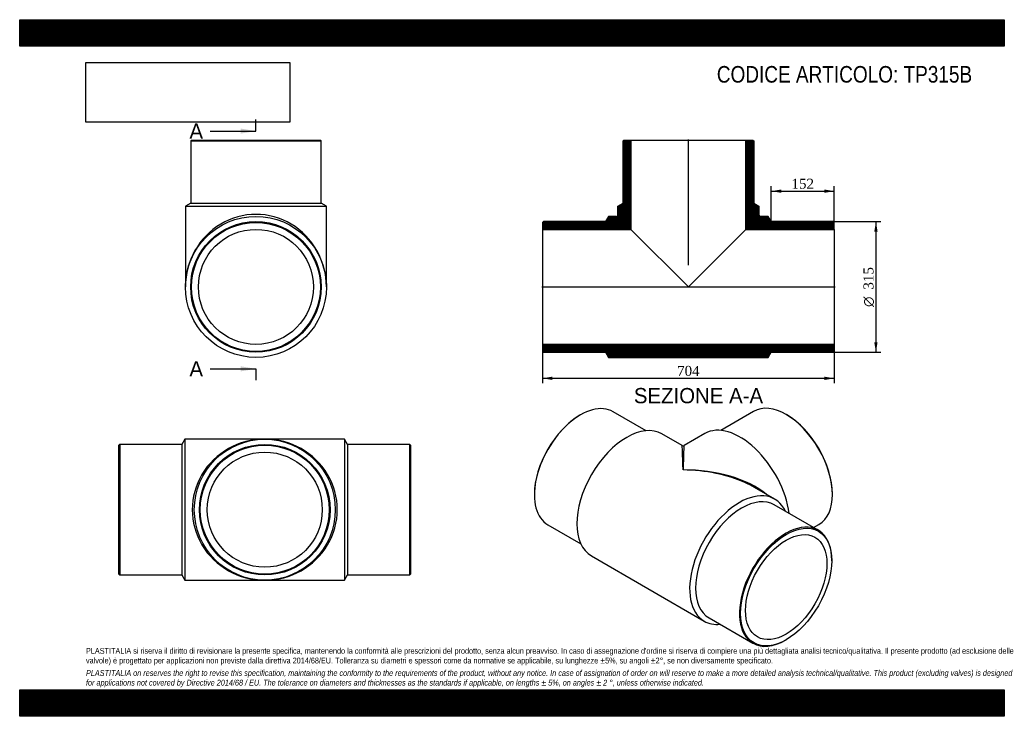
# Model space of a CAD drawing. Header units: millimetres. Extents: x 0 to 2376, y 0 to 1680.
import ezdxf
from ezdxf.enums import TextEntityAlignment as Align
from ezdxf.lldxf.tags import DXFTag

# ---------------------------------------------------------------- set-up
doc = ezdxf.new("R2010")
doc.units = ezdxf.units.MM
doc.header["$LTSCALE"] = 8
for name, color, linetype in [('Default', 7, 'Continuous'), ('DV4_Default', 7, 'Continuous'), ('TP315B', 7, 'Continuous')]:
    doc.layers.add(name, color=color, linetype=linetype)
doc.styles.add('SEACAD_Solid_Edge_ANSI', font='seans.ttf')
doc.styles.add('SEACAD_Solid_Edge_ANSI1_Symbols', font='semeca1.ttf')
doc.styles.add('SEACAD_Times_New_Roman', font='times.ttf')
tags = doc.linetypes.add('CENTER2', pattern=[28.575, 19.05, -3.175, 3.175, -3.175]).pattern_tags.tags
tags[10:11] = [DXFTag(74, 4), DXFTag(75, 0), DXFTag(340, '0'), DXFTag(46, 0.0), DXFTag(50, 0.0), DXFTag(44, 0.0), DXFTag(45, 0.0)]
tags[8:9] = [DXFTag(74, 4), DXFTag(75, 0), DXFTag(340, '0'), DXFTag(46, 0.0), DXFTag(50, 0.0), DXFTag(44, 0.0), DXFTag(45, 0.0)]
tags[6:7] = [DXFTag(74, 4), DXFTag(75, 0), DXFTag(340, '0'), DXFTag(46, 0.0), DXFTag(50, 0.0), DXFTag(44, 0.0), DXFTag(45, 0.0)]
tags[4:5] = [DXFTag(74, 4), DXFTag(75, 0), DXFTag(340, '0'), DXFTag(46, 0.0), DXFTag(50, 0.0), DXFTag(44, 0.0), DXFTag(45, 0.0)]
doc.dimstyles.new('ANSImm', dxfattribs={"dimtxt": 24, "dimasz": 24, "dimexe": 12, "dimexo": 0, "dimgap": 6, "dimtad": 1, "dimdsep": 46, "dimtxsty": 'SEACAD_Times_New_Roman', "dimblk1": '_SE_FILLED', "dimblk2": '_SE_FILLED', "dimsah": 1, "dimcen": 12, "dimazin": 0, "dimtfac": 0.85, "dimtdec": 3, "dimtofl": 0, "dimtmove": 0, "dimatfit": 3, "dimfxl": 1, "dimarcsym": 0})
picture_1 = doc.add_image_def('image1.jpg', size_in_pixel=(4302, 1260))

# ---------------------------------------------------------------- blocks, each defined once
blk = doc.blocks.new('SE')
at = {"layer": 'TP315B', "color": 7, "linetype": 'Continuous'}
for p, q in [((398.9, 668.3), (391.4, 655.8)), ((398.9, 668.3), (398.9, 328.3)), ((591.4, 668.3), (398.9, 668.3)), ((783.9, 668.3), (591.4, 668.3)), ((783.9, 668.3), (783.9, 328.3)), ((791.4, 655.8), (783.9, 668.3)), ((241.4, 655.8), (239.4, 653.8)), ((239.4, 342.8), (239.4, 653.8)), ((241.4, 655.8), (241.4, 340.8)), ((391.4, 655.8), (241.4, 655.8)), ((391.4, 655.8), (391.4, 340.8)), ((791.4, 655.8), (791.4, 340.8)), ((941.4, 655.8), (791.4, 655.8)), ((941.4, 340.8), (941.4, 655.8)), ((943.4, 653.8), (941.4, 655.8)), ((943.4, 653.8), (943.4, 342.8)), ((239.4, 342.8), (241.4, 340.8)), ((241.4, 340.8), (391.4, 340.8)), ((391.4, 340.8), (398.9, 328.3)), ((783.9, 328.3), (791.4, 340.8)), ((791.4, 340.8), (941.4, 340.8)), ((941.4, 340.8), (943.4, 342.8)), ((398.9, 328.3), (591.4, 328.3)), ((591.4, 328.3), (783.9, 328.3))]:
    blk.add_line(p, q, dxfattribs=at)
for radius in [170, 157.5, 155.5, 138.8]:
    blk.add_circle((591.4, 498.3), radius, dxfattribs=at)
for major_axis in [(175, 0), (-175, 0)]:
    blk.add_ellipse((591.4, 498.3), major_axis=major_axis, ratio=0.971429, start_param=1.570796, end_param=4.712389, dxfattribs=at)
blk = doc.blocks.new('SE1')
at = {"layer": 'TP315B', "color": 7, "linetype": 'Continuous'}
for p, q in [((1353.3, 726.8), (1351.9, 725.9)), ((1511.4, 688.7), (1432.1, 734.6)), ((1770.9, 735.4), (1691.6, 689.5)), ((1851.1, 726.8), (1849.7, 727.6)), ((1598.3, 653), (1549.7, 681.1)), ((1653.3, 681.9), (1603.3, 653)), ((1821.9, 523.9), (1773.3, 552)), ((1241.9, 535.5), (1241.9, 533.9)), ((1961.1, 534.7), (1961.1, 536.3)), ((1927, 448.8), (1821, 510)), ((1274.6, 461.8), (1353.9, 415.9)), ((1915.8, 455.3), (1928.4, 462.6)), ((1379.7, 386.6), (1651.9, 229.5)), ((1959.6, 375.1), (1959.6, 376.7)), ((1663.5, 237.2), (1769.5, 176)), ((1848.3, 183.8), (1849.7, 184.6))]:
    blk.add_line(p, q, dxfattribs=at)
blk.add_arc((1600.8, 657.3), 5, 240.1258, 299.6098, dxfattribs=at)
for centre, major_axis, ratio, start_param, end_param in [((1353.3, 598.2), (78.7, 136.4), 0.57735, 0, 3.141593), ((1849.7, 599), (-78.8, 136.4), 0.57735, 3.141593, 6.283185), ((1351.9, 599), (-77.7, -134.7), 0.57735, 3.926991, 5.497787), ((1851.1, 599.8), (77.8, -134.7), 0.57735, 0.785398, 2.356194), ((1464.7, 533.9), (-85, -147.2), 0.57735, 3.141593, 6.283185), ((1738.3, 534.7), (-85, 147.2), 0.57735, 4.093874, 6.283185), ((1600.8, 455.3), (2.5, -197.7), 0.012548, 2.348736, 3.134134), ((1600.8, 455.3), (-2.5, -197.7), 0.012548, 3.149052, 3.93445), ((1600.8, 455.3), (-243.9, -3), 0.568924, 3.734394, 4.70535), ((1600.8, 455.3), (-243.9, 3), 0.568924, 4.06064, 4.719428), ((1600.8, 455.3), (-243.9, 3), 0.568924, 3.93403, 4.06064), ((1736.9, 376.7), (-85, -147.2), 0.57735, 2.755721, 6.283185), ((1742.2, 373.6), (-78.7, -136.4), 0.57735, 3.141593, 6.283185), ((1848.3, 312.4), (-78.7, -136.4), 0.57735, 2.356194, 6.283185), ((1736.9, 376.7), (-85, -147.2), 0.57735, 0, 0.385872), ((1848.3, 312.4), (-78.7, -136.4), 0.57735, 0, 0.785398)]:
    blk.add_ellipse(centre, major_axis=major_axis, ratio=ratio, start_param=start_param, end_param=end_param, dxfattribs=at)
for major_axis in [(77.7, 134.7), (-69.4, -120.2)]:
    blk.add_ellipse((1849.7, 311.6), major_axis=major_axis, ratio=0.57735, dxfattribs=at)
blk = doc.blocks.new('SE2')
at = {"layer": 'TP315B', "color": 7, "linetype": 'Continuous'}
for p, q in [((414.6, 1389.5), (412.6, 1387.5)), ((412.6, 1387.5), (727.6, 1387.5)), ((412.6, 1387.5), (412.6, 1237.5)), ((414.6, 1389.5), (725.6, 1389.5)), ((727.6, 1387.5), (725.6, 1389.5)), ((727.6, 1237.5), (727.6, 1387.5)), ((412.6, 1237.5), (400.1, 1230)), ((412.6, 1237.5), (727.6, 1237.5)), ((740.1, 1230), (727.6, 1237.5)), ((400.1, 1230), (740.1, 1230)), ((400.1, 1230), (400.1, 1035.5)), ((740.1, 1035.5), (740.1, 1230))]:
    blk.add_line(p, q, dxfattribs=at)
for radius in [170, 157.5, 155.5, 138.8]:
    blk.add_circle((570.1, 1035.5), radius, dxfattribs=at)
blk.add_ellipse((570.1, 1035.5), major_axis=(0, -175), ratio=0.971429, start_param=1.570796, end_param=4.712389, dxfattribs=at)
blk = doc.blocks.new('SE4')
at = {"color": 7, "linetype": 'Continuous', "style": 'SEACAD_Solid_Edge_ANSI'}
blk.add_text('A', height=36.8, dxfattribs=at).set_placement((409.6, 1429.8), align=Align.TOP_LEFT)
blk = doc.blocks.new('SE5')
at = {"color": 7, "linetype": 'Continuous', "style": 'SEACAD_Solid_Edge_ANSI'}
blk.add_text('A', height=36.8, dxfattribs=at).set_placement((409.6, 856.4), align=Align.TOP_LEFT)
blk = doc.blocks.new('SEANNOT_GROUP')
at = {"linetype": 'Continuous'}
blk.add_hatch(color=7, dxfattribs=at).paths.add_polyline_path([(533.3, 1405.3), (570.1, 1411.4), (533.3, 1417.5)])
at = {"color": 7, "linetype": 'Continuous'}
blk.add_lwpolyline([(459.7, 1411.4), (570.1, 1411.4)], dxfattribs=at)
blk = doc.blocks.new('SEANNOT_GROUP1')
at = {"linetype": 'Continuous'}
blk.add_hatch(color=7, dxfattribs=at).paths.add_polyline_path([(533.3, 831.9), (570.1, 838), (533.3, 844.2)])
at = {"color": 7, "linetype": 'Continuous'}
blk.add_lwpolyline([(459.7, 838), (570.1, 838)], dxfattribs=at)
blk = doc.blocks.new('SE3')
at = {"layer": 'Default', "color": 7, "linetype": 'CENTER2'}
for p, q in [((570.1, 1411.4), (570.1, 1439)), ((570.1, 838), (570.1, 810.4))]:
    blk.add_line(p, q, dxfattribs=at)
at = {"layer": 'Default', "color": 7, "linetype": 'CENTER2', "const_width": 0.0001}
blk.add_lwpolyline([(570.1, 1411.4), (570.1, 838)], dxfattribs=at)
at = {"layer": 'Default'}
for name in ['SE4', 'SEANNOT_GROUP', 'SE5', 'SEANNOT_GROUP1']:
    blk.add_blockref(name, (0, 0), dxfattribs=at)
blk = doc.blocks.new('SE6')
at = {"layer": 'TP315B', "linetype": 'Continuous'}
h = blk.add_hatch(dxfattribs=at)
h.set_pattern_fill('LINE', scale=0.629921, angle=45, style=0)
edge = h.paths.add_edge_path()
edge.add_line((1456.2, 1237.5), (1443.7, 1230))
edge.add_line((1443.7, 1230), (1443.7, 1210.5))
edge.add_arc((1438.7, 1210.5), 5, 270, 360, ccw=False)
edge.add_line((1438.7, 1205.5), (1421.2, 1205.5))
edge.add_line((1421.2, 1205.5), (1413.7, 1193))
edge.add_line((1413.7, 1193), (1263.7, 1193))
edge.add_line((1263.7, 1193), (1261.7, 1191))
edge.add_line((1261.7, 1191), (1261.7, 1174.3))
edge.add_line((1261.7, 1174.3), (1474.9, 1174.3))
edge.add_line((1474.9, 1174.3), (1474.9, 1389.5))
edge.add_line((1474.9, 1389.5), (1458.2, 1389.5))
edge.add_line((1458.2, 1389.5), (1456.2, 1387.5))
edge.add_line((1456.2, 1387.5), (1456.2, 1237.5))
h = blk.add_hatch(dxfattribs=at)
h.set_pattern_fill('LINE', scale=0.629921, angle=45, style=0)
edge = h.paths.add_edge_path()
edge.add_line((1771.2, 1237.5), (1771.2, 1387.5))
edge.add_line((1771.2, 1387.5), (1769.2, 1389.5))
edge.add_line((1769.2, 1389.5), (1752.5, 1389.5))
edge.add_line((1752.5, 1389.5), (1752.5, 1174.3))
edge.add_line((1752.5, 1174.3), (1965.7, 1174.3))
edge.add_line((1965.7, 1174.3), (1965.7, 1191))
edge.add_line((1965.7, 1191), (1963.7, 1193))
edge.add_line((1963.7, 1193), (1813.7, 1193))
edge.add_line((1813.7, 1193), (1806.2, 1205.5))
edge.add_line((1806.2, 1205.5), (1788.7, 1205.5))
edge.add_arc((1788.7, 1210.5), 5, 180, 270, ccw=False)
edge.add_line((1783.7, 1210.5), (1783.7, 1230))
edge.add_line((1783.7, 1230), (1771.2, 1237.5))
h = blk.add_hatch(dxfattribs=at)
h.set_pattern_fill('LINE', scale=0.629921, angle=45, style=0)
h.paths.add_polyline_path([(1965.7, 880), (1965.7, 896.7), (1261.7, 896.7), (1261.7, 880), (1263.7, 878), (1413.7, 878), (1421.2, 865.5), (1806.2, 865.5), (1813.7, 878), (1963.7, 878)])
at = {"layer": 'DV4_Default', "color": 7, "linetype": 'CENTER2'}
for p, q in [((1613.7, 1088.1), (1613.7, 1391.2)), ((1260, 1035.5), (1967.5, 1035.5))]:
    blk.add_line(p, q, dxfattribs=at)
at = {"layer": 'TP315B', "color": 7, "linetype": 'Continuous'}
for p, q in [((1456.2, 1387.5), (1458.2, 1389.5)), ((1456.2, 1237.5), (1456.2, 1387.5)), ((1458.2, 1389.5), (1474.9, 1389.5)), ((1474.9, 1389.5), (1752.5, 1389.5)), ((1474.9, 1389.5), (1474.9, 1174.3)), ((1752.5, 1389.5), (1769.2, 1389.5)), ((1752.5, 1174.3), (1752.5, 1389.5)), ((1769.2, 1389.5), (1771.2, 1387.5)), ((1771.2, 1387.5), (1771.2, 1237.5)), ((1443.7, 1230), (1456.2, 1237.5)), ((1771.2, 1237.5), (1783.7, 1230)), ((1443.7, 1210.5), (1443.7, 1230)), ((1783.7, 1230), (1783.7, 1210.5)), ((1261.7, 1191), (1263.7, 1193)), ((1261.7, 1191), (1261.7, 1174.3)), ((1413.7, 1193), (1263.7, 1193)), ((1421.2, 1205.5), (1413.7, 1193)), ((1438.7, 1205.5), (1421.2, 1205.5)), ((1806.2, 1205.5), (1788.7, 1205.5)), ((1813.7, 1193), (1806.2, 1205.5)), ((1963.7, 1193), (1813.7, 1193)), ((1963.7, 1193), (1965.7, 1191)), ((1965.7, 1174.3), (1965.7, 1191)), ((1261.7, 1174.3), (1261.7, 896.7)), ((1261.7, 1174.3), (1474.9, 1174.3)), ((1474.9, 1174.3), (1613.7, 1035.5)), ((1613.7, 1035.5), (1752.5, 1174.3)), ((1752.5, 1174.3), (1965.7, 1174.3)), ((1965.7, 1174.3), (1965.7, 896.7)), ((1965.7, 896.7), (1261.7, 896.7)), ((1261.7, 896.7), (1261.7, 880)), ((1263.7, 878), (1261.7, 880)), ((1965.7, 880), (1963.7, 878)), ((1965.7, 880), (1965.7, 896.7)), ((1263.7, 878), (1413.7, 878)), ((1413.7, 878), (1421.2, 865.5)), ((1421.2, 865.5), (1806.2, 865.5)), ((1806.2, 865.5), (1813.7, 878)), ((1813.7, 878), (1963.7, 878))]:
    blk.add_line(p, q, dxfattribs=at)
for centre, start, end in [((1438.7, 1210.5), 270, 0), ((1788.7, 1210.5), 180, 270)]:
    blk.add_arc(centre, 5, start, end, dxfattribs=at)
blk = doc.blocks.new('DMBLK31')
at = {"layer": 'Default', "linetype": 'Continuous'}
for points in [[(1285.7, 811.1), (1285.7, 819.1), (1261.7, 815.1)], [(1941.7, 811.1), (1965.7, 815.1), (1941.7, 819.1)]]:
    blk.add_hatch(color=7, dxfattribs=at).paths.add_polyline_path(points)
at = {"layer": 'Default', "color": 7, "linetype": 'Continuous'}
for p, q in [((1261.7, 896.7), (1261.7, 803.1)), ((1965.7, 896.7), (1965.7, 803.1)), ((1261.7, 815.1), (1965.7, 815.1))]:
    blk.add_line(p, q, dxfattribs=at)
at = {"layer": 'Default', "color": 7, "linetype": 'Continuous', "style": 'SEACAD_Times_New_Roman'}
blk.add_text('704', height=24, dxfattribs=at).set_placement((1586.4, 845.1), align=Align.TOP_LEFT)
blk = doc.blocks.new('_SE_FILLED')
at = {"color": 0}
blk.add_line((0, 0), (-1, 0), dxfattribs=at)
blk.add_solid([(0, 0), (-1, -0.1665), (-1, 0.1665), (0, 0)], dxfattribs=at)
blk = doc.blocks.new('DMBLK32')
at = {"layer": 'Default', "linetype": 'Continuous'}
for points in [[(1837.7, 1270.5), (1813.7, 1266.5), (1837.7, 1262.5)], [(1941.7, 1270.5), (1941.7, 1262.5), (1965.7, 1266.5)]]:
    blk.add_hatch(color=7, dxfattribs=at).paths.add_polyline_path(points)
at = {"layer": 'Default', "color": 7, "linetype": 'Continuous'}
for p, q in [((1813.7, 1193), (1813.7, 1278.5)), ((1813.7, 1266.5), (1965.7, 1266.5)), ((1965.7, 1182.6), (1965.7, 1278.5))]:
    blk.add_line(p, q, dxfattribs=at)
at = {"layer": 'Default', "color": 7, "linetype": 'Continuous', "style": 'SEACAD_Times_New_Roman'}
blk.add_text('152', height=24, dxfattribs=at).set_placement((1862.4, 1296.5), align=Align.TOP_LEFT)
blk = doc.blocks.new('GDimGGroup')
at = {"layer": 'Default', "linetype": 'Continuous'}
for points in [[(2070.2, 1169), (2066.2, 1193), (2062.2, 1169)], [(2070.2, 902), (2062.2, 902), (2066.2, 878)]]:
    blk.add_hatch(color=7, dxfattribs=at).paths.add_polyline_path(points)
at = {"layer": 'Default', "color": 7, "linetype": 'Continuous'}
for p, q in [((1963.7, 1193), (2078.2, 1193)), ((2066.2, 1193), (2066.2, 878)), ((1963.7, 878), (2078.2, 878))]:
    blk.add_line(p, q, dxfattribs=at)
for s, style, p in [('315', 'SEACAD_Times_New_Roman', (2036.2, 1029)), ('O', 'SEACAD_Solid_Edge_ANSI1_Symbols', (2036.2, 987.3))]:
    blk.add_text(s, height=24, rotation=90, dxfattribs=dict(at, style=style)).set_placement(p, align=Align.TOP_LEFT)

msp = doc.modelspace()

# ---------------------------------------------------------------- hatches: boundary and pattern name
at = {"layer": 'Default', "linetype": 'Continuous'}
h = msp.add_hatch(dxfattribs=at)
h.set_pattern_fill('LINE', scale=0.629921, angle=45, style=0)
h.paths.add_polyline_path([(2376, 1616), (2376, 1680), (0, 1680), (0, 1616)])
for points in [[(2376, 1616), (2376, 1680), (0, 1680), (0, 1616)], [(2376, 0), (2376, 64), (0, 64), (0, 0)]]:
    msp.add_hatch(color=7, dxfattribs=at).paths.add_polyline_path(points)
h = msp.add_hatch(dxfattribs=at)
h.set_pattern_fill('LINE', scale=0.629921, angle=45, style=0)
h.paths.add_polyline_path([(2376, 0), (2376, 64), (0, 64), (0, 0)])

# ---------------------------------------------------------------- linework, layer by layer
at = {"layer": 'Default', "color": 7, "linetype": 'Continuous'}
for p, q in [((0, 1680), (2376, 1680)), ((0, 1616), (0, 1680)), ((2376, 1680), (2376, 1616)), ((2376, 1616), (0, 1616)), ((0, 64), (2376, 64)), ((0, 0), (0, 64)), ((2376, 64), (2376, 0)), ((2376, 0), (0, 0))]:
    msp.add_line(p, q, dxfattribs=at)

# ---------------------------------------------------------------- block references
at = {"layer": 'Default'}
for name in ['SE3', 'SE2', 'SE6', 'GDimGGroup', 'SE1', 'SE']:
    msp.add_blockref(name, (0, 0), dxfattribs=at)

# ---------------------------------------------------------------- texts
at = {"layer": 'Default', "color": 7, "linetype": 'Continuous', "style": 'SEACAD_Solid_Edge_ANSI'}
msp.add_text('SEZIONE A-A', height=36.8, dxfattribs=at).set_placement((1482.096, 791.756), align=Align.TOP_LEFT)
at = {"layer": 'Default', "attachment_point": 1}
for s, insert, char_height, width in [('{\\fArial Narrow|b0||i0||c0|p34;\\C7;\\H40.;\\W1.;CODICE ARTICOLO: TP315B}', (1682.289, 1568.268), 40, 664.55828), ("{\\fArial Narrow|b0||i0||c0|p34;\\C7;\\H14.;\\W1.;PLASTITALIA si riserva il diritto di revisionare la presente specifica, mantenendo la conformità alle prescrizioni del prodotto, senza alcun preavviso. In caso di assegnazione d'ordine si riserva di compiere una più dettagliata analisi tecnico/qualitativa. Il presente prodotto (ad esclusione delle \\P}{\\fArial Narrow|b0||i0||c0|p34;\\C7;\\H14.;\\W1.;valvole) è progettato per applicazioni non previste dalla direttiva 2014/68/EU. Tolleranza su diametri e spessori come da normative se applicabile, su lunghezze ±5%, su angoli ±2°, se non diversamente specificato.\\P}{\\fArial Narrow|b0||i0||c0|p34;\\C7;\\H4.;\\W1.;   \\P}{\\fArial Narrow|b0||i1||c0|p34;\\C7;\\H14.;\\W1.;PLASTITALIA on reserves the right to revise this specification, maintaining the conformity to the requirements of the product, without any notice. In case of assignation of order on will reserve to make a more detailed analysis technical/qualitative. This product (excluding valves) is designed \\P}{\\fArial Narrow|b0||i1||c0|p34;\\C7;\\H14.;\\W1.;for applications not covered by Directive 2014/68 / EU. The tolerance on diameters and thicknesses as the standards if applicable, on lengths ± 5%, on angles ± 2 °, unless otherwise indicated.\\P}", (160, 164.819), 14, 2056)]:
    msp.add_mtext(s, dxfattribs=dict(at, insert=insert, char_height=char_height, width=width))

# ---------------------------------------------------------------- dimensions: what is measured, and where the dimension line sits
at = {"layer": 'Default', "color": 7, "linetype": 'Continuous'}
dim = msp.add_linear_dim(base=(1965.729, 1266.526), p1=(1813.729, 1192.956), p2=(1965.729, 1182.606), text='\\A1;<>', dimstyle='ANSImm', dxfattribs=at)
dim.commit()
dim.dimension.update_dxf_attribs({"geometry": 'DMBLK32', "text_midpoint": (1889.729, 1266.526), "dimtype": 160})
dim = msp.add_linear_dim(base=(1261.729, 815.097), p1=(1261.729, 896.656), p2=(1965.729, 896.656), angle=0, text='\\A1;<>', dimstyle='ANSImm', dxfattribs=at)
dim.commit()
dim.dimension.update_dxf_attribs({"geometry": 'DMBLK31', "text_midpoint": (1613.729, 815.097), "dimtype": 161})

# ---------------------------------------------------------------- pictures from other files: only their frames are drawn
image = msp.add_image(picture_1, insert=(160, 1432.825), size_in_units=(491.657, 144))
image.dxf.flags = 7

doc.saveas('drawing.dxf')
